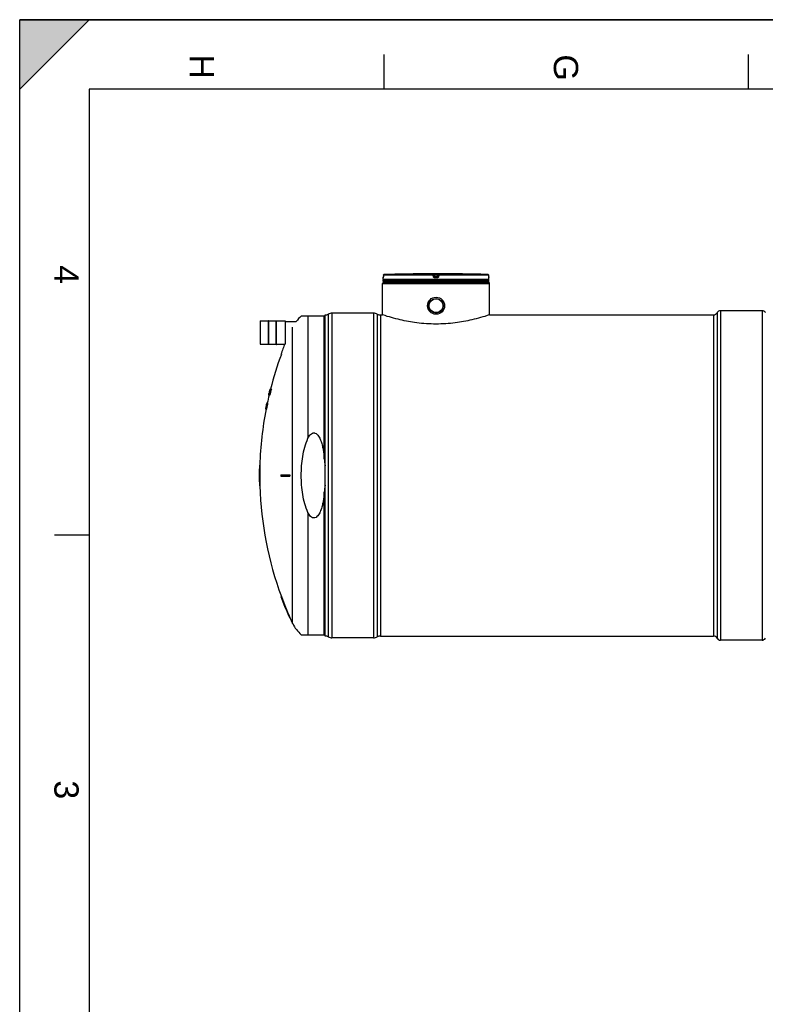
# Model space of a CAD drawing. Header units: millimetres. Extents: x 0 to 420, y 0 to 297.
# Tile 10 of 37: x 0 to 107, y 155 to 297. Entities that reach past the tile are written whole.
import ezdxf

# ---------------------------------------------------------------- set-up
doc = ezdxf.new("R2010")
doc.units = ezdxf.units.MM
doc.header["$LTSCALE"] = 23.1
doc.layers.get('0').update_dxf_attribs({"linetype": 'CONTINUOUS'})
for name, color, linetype in [('01_GLOBAL', 7, 'CONTINUOUS'), ('AXES_REF', 7, 'CONTINUOUS'), ('SURFACES', 7, 'CONTINUOUS')]:
    doc.layers.add(name, color=color, linetype=linetype)
doc.styles.add('TEXTSTYLE_2', font='arial.ttf')

# ---------------------------------------------------------------- blocks, each defined once
blk = doc.blocks.new('MARGEA3_BL0', base_point=(210.000078, 148.5))
at = {"color": 7, "linetype": 'Continuous'}
for p, q in [((10.000078, 297.000001), (0.000078, 287.000001)), ((0.000078, 287.000001), (0.000078, 297.000001)), ((0.000078, 297.000001), (10.000078, 297.000001)), ((10.000078, 297.000001), (0.000078, 287.000001)), ((420.000078, 297.000001), (0.000078, 297.000001)), ((0.000078, 0), (0.000078, 297)), ((0.000078, 296.999914), (420, 296.999914)), ((52.500078, 292.000001), (52.500078, 287.000001)), ((105.000078, 292.000001), (105.000078, 287.000001)), ((10.000078, 287.000001), (10.000078, 10.000001)), ((410.000078, 287.000001), (10.000078, 287.000001)), ((5.000078, 222.750001), (10.000078, 222.750001))]:
    blk.add_line(p, q, dxfattribs=at)
blk.add_solid([(10.000078, 297.000001), (0.000078, 287.000001), (0.000078, 297.000001)], dxfattribs=at)
at = {"color": 7, "linetype": 'Continuous', "style": 'TEXTSTYLE_2', "oblique": 0.00001872}
for s, p in [('H', (24.500078, 292.000001)), ('G', (77.000078, 292.000001)), ('4', (5.000078, 261.625001)), ('3', (5.000078, 187.375001))]:
    blk.add_text(s, height=3.5, rotation=270, dxfattribs=at).set_placement(p)

msp = doc.modelspace()

# ---------------------------------------------------------------- linework, layer by layer
at = {"color": 7, "linetype": 'Continuous'}
for p, q in [((0, 0), (0, 297)), ((0, 297), (420, 297)), ((52.43, 259.96), (52.42, 259.94)), ((52.42, 259.94), (52.42, 259.92)), ((52.42, 259.92), (52.42, 259.9)), ((52.42, 259.9), (52.42, 259.89)), ((52.42, 259.89), (52.42, 259.87)), ((52.42, 259.87), (52.42, 259.86)), ((52.42, 259.86), (52.42, 259.85)), ((52.42, 259.85), (52.42, 259.84)), ((52.42, 259.84), (52.42, 259.83)), ((52.42, 259.83), (52.42, 259.82)), ((52.42, 259.58), (52.42, 259.78)), ((52.43, 260.18), (52.43, 259.96)), ((56.91, 260.36), (56.71, 260.36)), ((56.91, 260.36), (56.91, 260.36)), ((56.91, 260.36), (56.91, 260.36)), ((56.91, 260.36), (56.91, 260.36)), ((63.32, 260.36), (63.12, 260.36)), ((63.12, 260.36), (63.12, 260.36)), ((63.17, 260.36), (63.13, 260.36)), ((63.32, 260.36), (63.17, 260.36)), ((67.61, 259.96), (67.61, 260.18)), ((67.61, 259.94), (67.61, 259.96)), ((67.61, 259.92), (67.61, 259.94)), ((67.61, 259.9), (67.61, 259.92)), ((67.61, 259.89), (67.61, 259.91)), ((67.61, 259.88), (67.61, 259.89)), ((67.61, 259.86), (67.61, 259.88)), ((67.61, 259.85), (67.61, 259.86)), ((67.61, 259.84), (67.61, 259.85)), ((67.61, 259.83), (67.61, 259.84)), ((67.61, 259.81), (67.61, 259.83)), ((67.61, 259.82), (67.61, 259.83)), ((67.61, 259.81), (67.61, 259.82)), ((67.61, 259.81), (67.61, 259.81)), ((67.62, 259.58), (67.62, 259.78)), ((52.42, 259.28), (52.42, 259.48)), ((67.62, 259.48), (52.42, 259.48)), ((67.62, 259.28), (52.42, 259.28)), ((52.46, 259.48), (52.46, 259.48)), ((52.52, 259.18), (52.52, 259.28)), ((52.52, 259.18), (67.52, 259.18)), ((67.52, 259.18), (67.52, 259.28)), ((67.58, 259.48), (67.58, 259.48)), ((67.62, 259.28), (67.62, 259.48)), ((44.02, 254.27), (40.59, 254.27)), ((44.02, 208.18), (44.02, 254.46)), ((51.02, 254.71), (45.02, 254.71)), ((52.02, 254.46), (52.32, 254.46)), ((52.36, 254.45), (52.32, 254.46)), ((67.72, 254.46), (67.68, 254.45)), ((67.68, 254.45), (67.68, 254.45)), ((67.72, 254.46), (100.02, 254.46)), ((34.66, 253.57), (34.66, 250.25)), ((34.67, 253.58), (35.89, 253.58)), ((35.89, 250.2), (35.89, 253.62)), ((35.93, 253.62), (35.89, 253.62)), ((35.93, 250.2), (35.93, 253.62)), ((35.93, 253.58), (36.99, 253.58)), ((36.99, 250.2), (36.99, 253.62)), ((36.99, 253.62), (37.03, 253.62)), ((37.03, 250.2), (37.03, 253.62)), ((37.03, 253.58), (38.25, 253.58)), ((38.26, 253.57), (38.26, 250.25)), ((38.26, 253.51), (39.86, 253.51)), ((34.67, 250.24), (35.89, 250.24)), ((35.93, 250.2), (35.89, 250.2)), ((35.93, 250.24), (36.99, 250.24)), ((36.99, 250.2), (37.03, 250.2)), ((37.03, 250.24), (38.23, 250.24)), ((37.66, 248.77), (37.72, 248.77)), ((35.89, 242.89), (35.88, 242.88)), ((35.88, 242.88), (35.88, 242.87)), ((36.05, 242.87), (35.88, 242.87)), ((35.9, 242.95), (35.89, 242.93)), ((35.9, 242.93), (35.89, 242.93)), ((35.89, 242.89), (35.89, 242.89)), ((35.89, 242.89), (35.89, 242.89)), ((35.89, 242.87), (35.89, 242.87)), ((35.9, 242.94), (35.92, 243.01)), ((35.91, 242.98), (35.9, 242.95)), ((35.9, 242.89), (35.9, 242.89)), ((35.94, 243.1), (35.91, 243)), ((35.92, 243.03), (35.91, 243)), ((35.91, 243), (35.92, 243.03)), ((35.92, 243), (35.91, 242.98)), ((35.91, 243), (35.91, 243)), ((35.91, 243), (35.91, 243)), ((35.91, 243), (35.91, 242.98)), ((35.91, 242.98), (35.91, 243)), ((35.92, 243), (35.91, 243)), ((35.91, 242.99), (35.91, 242.98)), ((35.91, 242.99), (35.91, 242.98)), ((35.91, 242.98), (35.91, 242.98)), ((35.91, 242.98), (35.92, 242.98)), ((35.92, 242.97), (35.91, 242.93)), ((35.91, 242.93), (35.91, 242.93)), ((35.94, 243.1), (35.92, 243.05)), ((35.92, 243.05), (35.94, 243.1)), ((35.92, 243.04), (35.94, 243.09)), ((35.93, 243.06), (35.92, 243)), ((35.92, 243.04), (35.92, 243.05)), ((35.92, 243.05), (35.92, 243.03)), ((35.92, 243.01), (35.92, 243.04)), ((35.92, 243.04), (35.92, 243.04)), ((35.92, 243.03), (35.92, 243.04)), ((35.93, 243), (35.92, 242.97)), ((35.93, 243), (35.92, 242.97)), ((35.92, 243), (35.92, 243)), ((35.92, 242.96), (35.92, 242.97)), ((35.94, 243.12), (35.93, 243.06)), ((35.93, 243.04), (35.95, 243.1)), ((35.95, 243.08), (35.93, 243)), ((35.94, 243.06), (35.93, 243.06)), ((35.93, 243), (35.93, 243)), ((35.93, 242.96), (35.97, 242.96)), ((35.95, 243.17), (35.94, 243.12)), ((35.94, 243.09), (35.94, 243.12)), ((35.94, 243.12), (35.94, 243.1)), ((35.94, 243.12), (35.94, 243.11)), ((35.94, 243.12), (35.95, 243.12)), ((35.94, 243.1), (35.94, 243.1)), ((35.97, 243.17), (35.95, 243.17)), ((35.95, 243.08), (35.95, 243.08)), ((35.96, 243.16), (35.97, 243.21)), ((35.99, 243.25), (35.97, 243.17)), ((35.98, 243.17), (35.97, 243.17)), ((35.98, 243.27), (35.98, 243.27)), ((35.99, 243.27), (35.98, 243.27)), ((36, 243.25), (35.99, 243.25)), ((36.02, 243.14), (35.99, 243.14)), ((36.02, 243.33), (36, 243.33)), ((36.01, 243.4), (36.03, 243.48)), ((36.01, 243.39), (36.01, 243.4)), ((36.01, 243.39), (36.01, 243.39)), ((36.01, 243.39), (36.04, 243.39)), ((36.03, 243.37), (36.01, 243.37)), ((36.04, 243.5), (36.02, 243.44)), ((36.03, 243.49), (36.02, 243.46)), ((36.03, 243.46), (36.02, 243.46)), ((36.06, 243.44), (36.02, 243.44)), ((36.04, 243.4), (36.02, 243.4)), ((36.02, 243.25), (36.02, 243.25)), ((36.05, 243.14), (36.02, 243.14)), ((36.04, 243.54), (36.03, 243.49)), ((36.03, 243.25), (36.04, 243.25)), ((36.06, 243.6), (36.04, 243.54)), ((36.04, 243.54), (36.06, 243.6)), ((36.05, 243.56), (36.04, 243.54)), ((36.05, 243.54), (36.04, 243.54)), ((36.07, 243.5), (36.04, 243.5)), ((36.05, 243.56), (36.07, 243.63)), ((36.06, 243.6), (36.05, 243.54)), ((36.06, 243.6), (36.05, 243.56)), ((36.08, 243.54), (36.05, 243.54)), ((36.06, 243.44), (36.05, 243.39)), ((36.06, 243.39), (36.05, 243.39)), ((36.05, 243.25), (36.08, 243.25)), ((36.07, 243.63), (36.06, 243.6)), ((36.06, 243.6), (36.07, 243.63)), ((36.06, 243.6), (36.07, 243.63)), ((36.07, 243.63), (36.06, 243.6)), ((36.07, 243.63), (36.06, 243.6)), ((36.08, 243.62), (36.06, 243.57)), ((36.06, 243.6), (36.06, 243.6)), ((36.06, 243.6), (36.06, 243.6)), ((36.06, 243.6), (36.06, 243.6)), ((36.07, 243.6), (36.06, 243.6)), ((36.06, 243.56), (36.07, 243.6)), ((36.06, 243.57), (36.06, 243.56)), ((36.06, 243.57), (36.06, 243.56)), ((36.06, 243.56), (36.06, 243.56)), ((36.06, 243.56), (36.06, 243.56)), ((36.06, 243.56), (36.06, 243.56)), ((36.09, 243.56), (36.06, 243.56)), ((36.06, 243.44), (36.08, 243.52)), ((36.08, 243.52), (36.06, 243.44)), ((36.08, 243.44), (36.06, 243.44)), ((36.07, 243.66), (36.07, 243.63)), ((36.07, 243.63), (36.07, 243.65)), ((36.07, 243.65), (36.07, 243.64)), ((36.07, 243.63), (36.08, 243.65)), ((36.08, 243.65), (36.07, 243.63)), ((36.07, 243.65), (36.07, 243.65)), ((36.07, 243.64), (36.07, 243.63)), ((36.07, 243.63), (36.07, 243.63)), ((36.07, 243.63), (36.07, 243.63)), ((36.07, 243.63), (36.07, 243.63)), ((36.08, 243.63), (36.07, 243.63)), ((36.07, 243.63), (36.07, 243.63)), ((36.07, 243.56), (36.09, 243.63)), ((36.07, 243.6), (36.08, 243.63)), ((36.09, 243.62), (36.07, 243.56)), ((36.07, 243.56), (36.07, 243.56)), ((36.09, 243.69), (36.08, 243.64)), ((36.08, 243.65), (36.08, 243.65)), ((36.08, 243.64), (36.08, 243.62)), ((36.08, 243.62), (36.08, 243.62)), ((36.1, 243.52), (36.08, 243.52)), ((36.1, 243.75), (36.09, 243.74)), ((36.09, 243.72), (36.09, 243.71)), ((36.1, 243.71), (36.09, 243.69)), ((36.09, 243.71), (36.09, 243.71)), ((36.1, 243.69), (36.09, 243.69)), ((36.09, 243.63), (36.1, 243.67)), ((36.11, 243.63), (36.09, 243.56)), ((36.09, 243.62), (36.09, 243.62)), ((36.09, 243.62), (36.09, 243.62)), ((36.1, 243.62), (36.09, 243.62)), ((36.09, 243.56), (36.1, 243.62)), ((36.11, 243.56), (36.09, 243.56)), ((36.1, 243.77), (36.1, 243.75)), ((36.1, 243.77), (36.28, 243.77)), ((36.1, 243.76), (36.1, 243.75)), ((36.1, 243.75), (36.1, 243.75)), ((36.1, 243.67), (36.11, 243.71)), ((36.1, 243.68), (36.11, 243.71)), ((36.11, 243.67), (36.1, 243.66)), ((36.1, 243.66), (36.1, 243.65)), ((36.11, 243.65), (36.1, 243.65)), ((36.12, 243.75), (36.11, 243.75)), ((36.11, 243.67), (36.11, 243.67)), ((36.13, 243.63), (36.11, 243.63)), ((36.17, 243.75), (36.13, 243.75)), ((36.16, 243.71), (36.13, 243.71)), ((36.13, 243.48), (36.13, 243.48)), ((35.51, 241.14), (35.53, 241.23)), ((35.51, 241.16), (35.53, 241.23)), ((35.53, 241.23), (35.51, 241.16)), ((35.54, 241.32), (35.52, 241.23)), ((35.54, 241.29), (35.53, 241.24)), ((35.53, 241.23), (35.53, 241.24)), ((35.53, 241.23), (35.53, 241.24)), ((35.53, 241.24), (35.53, 241.23)), ((35.53, 241.24), (35.53, 241.23)), ((35.53, 241.23), (35.53, 241.23)), ((35.53, 241.23), (35.53, 241.23)), ((35.53, 241.14), (35.55, 241.23)), ((35.56, 241.39), (35.54, 241.29)), ((35.55, 241.37), (35.54, 241.32)), ((35.54, 241.29), (35.54, 241.29)), ((35.54, 241.29), (35.54, 241.29)), ((35.55, 241.25), (35.54, 241.25)), ((35.56, 241.39), (35.55, 241.39)), ((35.55, 241.37), (35.55, 241.37)), ((35.55, 241.33), (35.55, 241.33)), ((35.55, 241.23), (35.55, 241.25)), ((35.55, 241.23), (35.55, 241.25)), ((35.55, 241.23), (35.55, 241.23)), ((35.57, 241.44), (35.56, 241.39)), ((35.57, 241.44), (35.56, 241.39)), ((35.56, 241.41), (35.57, 241.44)), ((35.56, 241.4), (35.56, 241.41)), ((35.56, 241.4), (35.56, 241.4)), ((35.57, 241.39), (35.56, 241.39)), ((35.58, 241.39), (35.56, 241.39)), ((35.56, 241.39), (35.56, 241.39)), ((35.58, 241.25), (35.56, 241.25)), ((35.57, 241.44), (35.58, 241.49)), ((35.58, 241.49), (35.57, 241.44)), ((35.58, 241.49), (35.57, 241.44)), ((35.57, 241.44), (35.57, 241.44)), ((35.57, 241.44), (35.57, 241.44)), ((35.57, 241.44), (35.57, 241.44)), ((35.58, 241.52), (35.58, 241.49)), ((35.59, 241.52), (35.58, 241.49)), ((35.58, 241.49), (35.59, 241.52)), ((35.59, 241.52), (35.58, 241.52)), ((35.58, 241.41), (35.6, 241.5)), ((35.58, 241.41), (35.58, 241.4)), ((35.58, 241.41), (35.58, 241.4)), ((35.58, 241.39), (35.58, 241.41)), ((35.59, 241.4), (35.58, 241.4)), ((35.64, 241.23), (35.58, 241.23)), ((35.6, 241.61), (35.59, 241.57)), ((35.59, 241.56), (35.6, 241.57)), ((35.59, 241.56), (35.6, 241.57)), ((35.59, 241.57), (35.59, 241.56)), ((35.59, 241.57), (35.59, 241.56)), ((35.59, 241.56), (35.59, 241.56)), ((35.59, 241.56), (35.59, 241.56)), ((35.59, 241.56), (35.59, 241.56)), ((35.59, 241.5), (35.6, 241.56)), ((35.59, 241.52), (35.59, 241.52)), ((35.59, 241.5), (35.59, 241.5)), ((35.59, 241.5), (35.59, 241.5)), ((35.59, 241.5), (35.59, 241.5)), ((35.6, 241.5), (35.59, 241.5)), ((35.61, 241.39), (35.59, 241.39)), ((35.61, 241.67), (35.6, 241.62)), ((35.61, 241.63), (35.6, 241.62)), ((35.6, 241.56), (35.62, 241.63)), ((35.61, 241.63), (35.6, 241.56)), ((35.6, 241.62), (35.6, 241.61)), ((35.61, 241.62), (35.6, 241.62)), ((35.6, 241.57), (35.61, 241.62)), ((35.6, 241.5), (35.61, 241.56)), ((35.6, 241.56), (35.6, 241.56)), ((35.6, 241.56), (35.6, 241.56)), ((35.61, 241.56), (35.6, 241.51)), ((35.6, 241.51), (35.6, 241.5)), ((35.6, 241.51), (35.6, 241.5)), ((35.61, 241.5), (35.6, 241.5)), ((35.62, 241.71), (35.61, 241.67)), ((35.61, 241.65), (35.62, 241.71)), ((35.62, 241.69), (35.61, 241.64)), ((35.62, 241.67), (35.61, 241.66)), ((35.61, 241.66), (35.61, 241.65)), ((35.61, 241.62), (35.61, 241.65)), ((35.61, 241.65), (35.61, 241.65)), ((35.61, 241.65), (35.61, 241.65)), ((35.61, 241.65), (35.61, 241.63)), ((35.61, 241.64), (35.61, 241.63)), ((35.62, 241.63), (35.61, 241.63)), ((35.63, 241.63), (35.61, 241.56)), ((35.61, 241.56), (35.62, 241.62)), ((35.61, 241.56), (35.62, 241.62)), ((35.62, 241.62), (35.61, 241.62)), ((35.62, 241.62), (35.61, 241.62)), ((35.61, 241.56), (35.61, 241.56)), ((35.62, 241.56), (35.61, 241.56)), ((35.61, 241.5), (35.62, 241.56)), ((35.63, 241.5), (35.61, 241.5)), ((35.63, 241.71), (35.62, 241.69)), ((35.62, 241.66), (35.63, 241.69)), ((35.62, 241.67), (35.63, 241.69)), ((35.62, 241.63), (35.62, 241.67)), ((35.62, 241.67), (35.62, 241.67)), ((35.62, 241.65), (35.62, 241.65)), ((35.62, 241.65), (35.62, 241.65)), ((35.63, 241.65), (35.62, 241.65)), ((35.62, 241.65), (35.62, 241.62)), ((35.62, 241.56), (35.64, 241.63)), ((35.68, 241.4), (35.62, 241.4)), ((35.64, 241.77), (35.63, 241.77)), ((35.64, 241.75), (35.63, 241.75)), ((35.63, 241.71), (35.63, 241.71)), ((35.63, 241.64), (35.63, 241.63)), ((35.64, 241.63), (35.63, 241.63)), ((35.74, 241.77), (35.64, 241.77)), ((35.65, 241.69), (35.64, 241.69)), ((35.64, 241.62), (35.64, 241.62)), ((35.64, 241.62), (35.64, 241.62)), ((35.65, 241.62), (35.64, 241.62)), ((35.65, 241.56), (35.64, 241.5)), ((35.7, 241.5), (35.64, 241.5)), ((35.67, 241.75), (35.65, 241.75)), ((35.65, 241.66), (35.65, 241.65)), ((35.65, 241.66), (35.65, 241.65)), ((35.66, 241.65), (35.65, 241.65)), ((35.66, 241.63), (35.65, 241.56)), ((35.71, 241.56), (35.65, 241.56)), ((35.72, 241.63), (35.66, 241.63)), ((35.73, 241.69), (35.67, 241.69)), ((35.74, 241.75), (35.68, 241.75)), ((35.71, 241.56), (35.7, 241.5)), ((35.72, 241.63), (35.71, 241.56)), ((35.45, 240.87), (35.45, 240.87)), ((35.56, 240.87), (35.45, 240.87)), ((35.45, 240.87), (35.45, 240.87)), ((35.47, 240.89), (35.46, 240.89)), ((35.47, 240.98), (35.47, 240.96)), ((35.48, 240.98), (35.47, 240.98)), ((35.47, 240.96), (35.47, 240.97)), ((35.48, 240.96), (35.47, 240.93)), ((35.47, 240.96), (35.47, 240.96)), ((35.47, 240.93), (35.47, 240.93)), ((35.49, 240.89), (35.47, 240.89)), ((35.49, 241.04), (35.48, 241.03)), ((35.48, 241.01), (35.49, 241.04)), ((35.48, 241.03), (35.48, 241.01)), ((35.49, 241.02), (35.48, 240.96)), ((35.48, 241.01), (35.48, 241)), ((35.48, 241.01), (35.48, 241)), ((35.48, 241), (35.48, 241.01)), ((35.48, 241), (35.48, 241.01)), ((35.48, 240.94), (35.49, 241)), ((35.48, 241), (35.48, 240.98)), ((35.48, 241), (35.48, 241)), ((35.48, 241), (35.48, 241)), ((35.48, 240.98), (35.48, 241)), ((35.48, 240.98), (35.48, 240.98)), ((35.48, 240.96), (35.48, 240.96)), ((35.49, 241.08), (35.49, 241.07)), ((35.5, 241.08), (35.49, 241.08)), ((35.49, 241.02), (35.5, 241.08)), ((35.49, 241.04), (35.5, 241.07)), ((35.5, 241.07), (35.49, 241.02)), ((35.49, 241.07), (35.49, 241.05)), ((35.49, 241.05), (35.49, 241.04)), ((35.49, 241.05), (35.49, 241.04)), ((35.49, 241.04), (35.49, 241.04)), ((35.49, 241.02), (35.49, 241.02)), ((35.49, 241), (35.49, 241.02)), ((35.5, 241.02), (35.49, 241.02)), ((35.49, 241.02), (35.49, 241.02)), ((35.49, 240.99), (35.49, 240.98)), ((35.49, 240.99), (35.49, 240.98)), ((35.49, 240.98), (35.49, 240.98)), ((35.49, 240.98), (35.49, 240.98)), ((35.5, 240.94), (35.49, 240.94)), ((35.51, 241.16), (35.5, 241.11)), ((35.51, 241.14), (35.5, 241.08)), ((35.5, 241.08), (35.51, 241.14)), ((35.5, 241.08), (35.5, 241.07)), ((35.5, 241.07), (35.5, 241.08)), ((35.5, 241.02), (35.51, 241.08)), ((35.5, 241.08), (35.5, 241.08)), ((35.52, 241.08), (35.5, 241)), ((35.5, 241), (35.5, 241)), ((35.5, 241), (35.5, 241)), ((35.51, 241), (35.5, 241)), ((35.57, 240.89), (35.5, 240.89)), ((35.52, 241.16), (35.51, 241.16)), ((35.51, 241.14), (35.51, 241.14)), ((35.51, 241.08), (35.53, 241.14)), ((35.51, 241.08), (35.53, 241.14)), ((35.51, 241), (35.52, 241.08)), ((35.51, 240.98), (35.51, 240.98)), ((35.52, 240.98), (35.51, 240.98)), ((35.52, 241.14), (35.52, 241.14)), ((35.53, 241.14), (35.52, 241.14)), ((35.52, 241.08), (35.54, 241.14)), ((35.53, 241.14), (35.52, 241.09)), ((35.52, 241.09), (35.52, 241.08)), ((35.52, 241.09), (35.52, 241.08)), ((35.52, 241.08), (35.52, 241.08)), ((35.52, 241.08), (35.52, 241.08)), ((35.52, 241.02), (35.52, 241.02)), ((35.53, 241.02), (35.52, 241.02)), ((35.58, 240.94), (35.52, 240.94)), ((35.53, 241.14), (35.53, 241.14)), ((35.53, 241.14), (35.53, 241.14)), ((35.54, 241.14), (35.53, 241.14)), ((35.55, 241.08), (35.53, 241)), ((35.59, 241), (35.53, 241)), ((35.56, 241.14), (35.54, 241.14)), ((35.56, 241.14), (35.55, 241.08)), ((35.61, 241.08), (35.55, 241.08)), ((35.62, 241.14), (35.56, 241.14)), ((35.61, 241.08), (35.59, 241)), ((35.62, 241.14), (35.61, 241.08)), ((34.56, 232.82), (34.62, 232.82)), ((34.54, 231.42), (34.62, 231.42)), ((37.66, 231.42), (38.94, 231.42)), ((34.54, 231.22), (34.62, 231.22)), ((37.66, 231.22), (38.94, 231.22)), ((34.56, 229.82), (34.62, 229.82)), ((37.66, 213.87), (37.72, 213.87)), ((38.87, 210.87), (38.94, 210.87)), ((40.59, 208.37), (44.02, 208.37)), ((51.02, 207.93), (45.02, 207.93))]:
    msp.add_line(p, q, dxfattribs=at)
at = {"color": 9, "linetype": 'Continuous'}
for p, q in [((52.42, 259.78), (52.42, 259.78)), ((52.43, 260.18), (52.43, 260.18)), ((59.62, 260.18), (52.43, 260.18)), ((52.43, 260.18), (52.43, 259.96)), ((52.43, 259.96), (52.43, 259.96)), ((59.63, 260.28), (52.52, 260.28)), ((59.65, 259.96), (59.62, 260.18)), ((59.63, 260.28), (59.63, 260.36)), ((59.73, 260.19), (59.73, 260.27)), ((59.76, 260.05), (59.73, 260.27)), ((59.76, 259.97), (59.73, 260.19)), ((59.76, 260.05), (59.76, 259.97)), ((59.76, 260.05), (59.76, 260.04)), ((59.83, 260.36), (59.83, 260.26)), ((59.83, 260.36), (60.02, 260.36)), ((59.85, 260.06), (59.83, 260.26)), ((60.2, 260.26), (59.83, 260.26)), ((59.85, 260.06), (59.85, 259.88)), ((60.18, 260.06), (59.85, 260.06)), ((60.18, 259.96), (59.85, 259.96)), ((59.85, 259.96), (59.85, 259.96)), ((60.02, 259.88), (59.85, 259.88)), ((60.02, 259.78), (59.85, 259.78)), ((60.02, 260.36), (60.2, 260.36)), ((60.18, 259.88), (60.02, 259.88)), ((60.18, 259.78), (60.02, 259.78)), ((60.2, 260.26), (60.18, 260.06)), ((60.18, 259.88), (60.18, 260.06)), ((60.18, 259.96), (60.18, 259.96)), ((60.2, 260.36), (60.2, 260.26)), ((60.31, 260.27), (60.28, 260.05)), ((60.31, 260.19), (60.28, 259.97)), ((60.28, 260.05), (60.28, 260.04)), ((60.28, 259.97), (60.28, 260.05)), ((60.31, 260.27), (60.31, 260.19)), ((60.41, 260.18), (60.38, 259.96)), ((60.4, 260.36), (60.4, 260.28)), ((67.51, 260.28), (60.4, 260.28)), ((67.61, 260.18), (60.41, 260.18)), ((63.12, 260.36), (63.12, 260.36)), ((67.61, 260.18), (67.61, 260.18)), ((67.61, 259.96), (67.61, 260.18)), ((67.61, 259.96), (67.61, 259.96)), ((67.62, 259.78), (67.61, 259.78)), ((67.62, 259.58), (52.42, 259.58)), ((52.46, 259.48), (52.49, 259.48)), ((54.62, 259.48), (54.9, 259.48)), ((59.86, 259.48), (60.18, 259.48)), ((67.54, 259.48), (67.58, 259.48)), ((41.56, 254.27), (41.56, 236.67)), ((43.91, 233.73), (43.91, 254.27)), ((44.49, 254.58), (44.49, 208.06)), ((45.02, 254.71), (45.02, 207.93)), ((51.02, 254.71), (51.02, 207.93)), ((51.55, 254.58), (51.55, 208.06)), ((52.02, 254.46), (52.02, 208.18)), ((34.67, 253.58), (34.67, 250.24)), ((38.25, 253.58), (38.25, 250.24)), ((43.91, 208.37), (43.91, 228.91)), ((41.56, 225.97), (41.56, 208.37))]:
    msp.add_line(p, q, dxfattribs=at)
at = {"color": 7, "linetype": 'Continuous'}
for points in [[(52.42, 259.82), (52.42, 259.81), (52.42, 259.81), (52.42, 259.81), (52.42, 259.8), (52.42, 259.8), (52.42, 259.8), (52.42, 259.8), (52.42, 259.8)], [(56.91, 260.36), (56.8, 260.36), (56.78, 260.36)], [(67.61, 259.8), (67.61, 259.8), (67.61, 259.8), (67.61, 259.8), (67.61, 259.8), (67.61, 259.8), (67.61, 259.8), (67.61, 259.8), (67.61, 259.8), (67.61, 259.8), (67.61, 259.81)]]:
    msp.add_lwpolyline(points, dxfattribs=at)
for radius in [1.23, 1.05]:
    msp.add_circle((60.02, 255.78), radius, dxfattribs=at)
at = {"color": 9, "linetype": 'Continuous'}
for centre, radius, start, end in [((49, 259.97), 3.42, 357.8524, 359.726), ((52.53, 260.18), 0.104, 106.6749, 112.0212), ((52.53, 260.18), 0.104, 112.0165, 113.769), ((52.53, 260.18), 0.102, 102.7775, 106.6743), ((52.53, 260.18), 0.0996, 99.3134, 102.7775), ((52.53, 260.19), 0.0951, 91.5404, 99.3514), ((60.84, 252.16), 7.96, 97.1155, 97.4749), ((59.19, 252.16), 7.96, 82.5251, 82.8845), ((67.51, 260.19), 0.0951, 80.773, 88.4616), ((67.51, 260.18), 0.101, 73.5209, 79.0707), ((67.51, 260.18), 0.099, 79.0843, 80.8147), ((67.5, 260.18), 0.103, 71.9797, 73.5335), ((67.5, 260.18), 0.104, 65.3471, 71.9745), ((67.5, 260.18), 0.103, 58.802, 65.3574), ((71.08, 259.97), 3.47, 180.2832, 182.0532)]:
    msp.add_arc(centre, radius, start, end, dxfattribs=at)
at = {"color": 7, "linetype": 'Continuous'}
for centre, radius, start, end in [((52.52, 259.78), 0.1, 162.8745, 180), ((52.53, 260.18), 0.1, 91.4864, 179.6289), ((60.02, -28.48), 288.85, 90.6555, 91.4864), ((60.02, -28.47), 288.85, 89.3842, 90.6158), ((60.02, -28.47), 288.85, 88.5136, 89.3445), ((67.51, 260.18), 0.1, 0.4714, 88.5097), ((67.52, 259.78), 0.1, 0, 17.1257), ((52.52, 259.58), 0.1, 180, 235.7356), ((52.48, 259.48), 0.026, 148.6217, 180), ((67.52, 259.58), 0.1, 304.2644, 360), ((67.55, 259.48), 0.026, 0, 31.3783), ((43.52, 250.72), 4.6, 129.4897, 142.565), ((44.02, 255.46), 1, 270, 298.0725), ((45.02, 253.58), 1.12, 90, 118.0725), ((51.02, 253.58), 1.12, 61.9275, 90), ((52.02, 255.46), 1, 241.9275, 270), ((34.67, 253.57), 0.01, 90, 180), ((38.25, 253.57), 0.01, 0, 90), ((34.67, 250.25), 0.01, 180, 270), ((84.95, 231.32), 50.41, 157.8597, 159.746), ((84.95, 231.32), 50.35, 159.7208, 165.6832), ((84.95, 231.32), 50.35, 166.7378, 168.0205), ((49.73, 239.94), 14.15, 167.7512, 167.9891), ((46.52, 240.29), 10.95, 166.0789, 166.2509), ((38.07, 242.15), 2.29, 161.2836, 161.7883), ((37.9, 242.55), 2.04, 170.5414, 170.9952), ((84.95, 231.32), 50.39, 166.637, 166.7489), ((46.66, 239.91), 11.17, 164.3115, 164.5154), ((39.08, 242.21), 3.27, 166.0301, 166.3391), ((59.13, 236.74), 24.03, 163.8021, 164.9845), ((52.21, 238.63), 16.86, 164.8267, 164.9615), ((39.2, 241.96), 3.44, 162.2954, 162.6299), ((84.95, 231.32), 50.37, 166.6308, 166.7428), ((58.76, 236.75), 23.67, 164.0491, 164.7809), ((84.95, 231.32), 50.41, 166.0595, 166.3957), ((84.95, 231.32), 50.39, 166.3918, 166.5038), ((84.95, 231.32), 50.39, 166.4149, 166.4821), ((84.95, 231.32), 50.34, 166.4216, 166.7353), ((84.95, 231.32), 50.33, 166.4199, 166.7337), ((51.96, 239.84), 16.34, 167.9571, 168.0944), ((39.07, 242.72), 3.14, 169.5455, 169.8414), ((39.06, 242.75), 3.12, 170.4008, 170.7578), ((84.95, 231.32), 50.3, 165.6688, 166.7245), ((84.95, 231.32), 50.3, 165.8509, 166.7265), ((46.49, 241.04), 10.74, 167.6836, 167.8926), ((61.57, 237.62), 26.2, 167.4152, 167.5868), ((84.95, 231.32), 50.36, 166.293, 166.4275), ((61.64, 237.38), 26.32, 166.8174, 166.9473), ((46.46, 241.23), 10.66, 168.4186, 168.6286), ((41.28, 242.35), 5.36, 168.6429, 168.8473), ((38.01, 243.08), 2.02, 171.3119, 171.8602), ((58.86, 236.72), 23.76, 163.7228, 164.0494), ((64.84, 235.1), 29.95, 163.4735, 164.1988), ((52.04, 239.82), 16.43, 167.241, 167.3779), ((64.71, 235.06), 29.83, 163.3336, 164.0618), ((84.95, 231.32), 50.4, 165.9466, 166.0363), ((84.95, 231.32), 50.32, 166.2824, 166.417), ((84.95, 231.32), 50.34, 165.8603, 166.287), ((84.95, 231.32), 50.4, 165.9686, 166.0135), ((84.95, 231.32), 50.33, 165.6787, 166.2853), ((84.95, 231.32), 50.24, 165.6513, 166.7084), ((61.75, 237.35), 26.44, 166.0715, 166.1957), ((61.86, 236.82), 26.68, 165.0407, 165.1656), ((41.32, 242.63), 5.34, 168.9065, 169.1157), ((84.95, 231.32), 50.37, 165.937, 165.9819), ((84.95, 231.32), 50.37, 165.9357, 165.9806), ((46.83, 240.7), 11.15, 164.1153, 164.3197), ((46.67, 241.15), 10.89, 166.2033, 166.3416), ((52.48, 238.74), 17.11, 163.3076, 163.4289), ((39.38, 242.72), 3.43, 162.1988, 162.5343), ((54.74, 239.51), 19.1, 167.1856, 167.3035), ((51.97, 240.52), 16.17, 168.8387, 168.977), ((38.11, 243.44), 2.03, 170.7516, 171.2995), ((46.99, 240.3), 11.41, 162.4104, 162.6122), ((61.59, 238.24), 26.04, 167.8811, 168.0534), ((38.07, 243.52), 1.97, 175.5308, 176.0889), ((37.37, 243.16), 1.39, 153.8023, 154.6812), ((37.51, 243.71), 1.38, 177.542, 178.3392), ((64.94, 235.07), 30.05, 163.1726, 163.4737), ((46.48, 241.89), 10.51, 169.8273, 170.0394), ((84.95, 231.32), 50.31, 165.8305, 166.0103), ((65.82, 234.5), 31.02, 162.9199, 163.1787), ((65.86, 234.56), 31.05, 162.7427, 163.0015), ((58.05, 236.86), 22.94, 169.0187, 169.2135), ((83.71, 231.73), 49.11, 168.8155, 168.9496), ((84.95, 231.32), 50.4, 168.4556, 168.6555), ((36.95, 241.08), 1.43, 171.6264, 172.4003), ((51.54, 238.32), 16.27, 169.5512, 169.6655), ((83.19, 231.37), 48.65, 168.3062, 168.4198), ((84.95, 231.32), 50.4, 168.4774, 168.6329), ((84.95, 231.32), 50.41, 168.5016, 168.5904), ((42.78, 240.08), 7.34, 170.2167, 170.5198), ((83.71, 231.86), 49.06, 168.9607, 169.0973), ((83.18, 232), 48.52, 169.0298, 169.145), ((40.94, 240.12), 5.52, 166.6667, 167.0066), ((84.95, 231.32), 50.38, 168.4517, 168.6517), ((84.95, 231.32), 50.38, 168.4506, 168.6506), ((54.37, 237.21), 19.26, 167.487, 167.662), ((84.95, 231.32), 50.38, 168.4746, 168.6301), ((84.95, 231.32), 50.37, 168.472, 168.6276), ((83.72, 231.2), 49.17, 168.2021, 168.3388), ((83.2, 231.21), 48.66, 168.1188, 168.234), ((83.72, 231.41), 49.18, 168.1584, 168.2923), ((83.2, 231.5), 48.65, 168.1422, 168.2574), ((84.95, 231.32), 50.41, 168.2797, 168.3242), ((83.19, 231.98), 48.53, 168.6826, 168.7967), ((84.95, 231.32), 50.35, 168.4441, 168.6442), ((84.95, 231.32), 50.35, 168.4674, 168.623), ((70.69, 233.78), 35.94, 167.4157, 167.5994), ((84.95, 231.32), 50.4, 168.2788, 168.3232), ((84.95, 231.32), 50.4, 168.2785, 168.3229), ((83.72, 231.28), 49.18, 168.0031, 168.14), ((83.2, 231.35), 48.66, 167.9574, 168.0726), ((37.64, 241.34), 2.05, 170.6691, 171.2112), ((70.75, 233.39), 36.06, 166.8148, 167.0022), ((83.71, 231.94), 49.02, 168.7525, 168.8893), ((46.22, 239.4), 10.84, 167.4664, 167.6736), ((46.21, 239.41), 10.84, 167.5477, 167.7551), ((37.81, 240.95), 2.29, 161.5439, 162.0106), ((51.55, 238.95), 16.15, 170.3723, 170.5101), ((83.19, 232.13), 48.47, 168.8558, 168.9711), ((83.2, 231.21), 48.6, 168.1045, 168.2198), ((37.1, 241.4), 1.51, 165.9122, 166.5345), ((36.73, 241.48), 1.13, 164.9984, 166.0004), ((36.68, 241.61), 1.06, 171.4306, 172.4776), ((46.11, 239.77), 10.66, 169.3076, 169.517), ((49.68, 238.25), 14.47, 166.0115, 166.2458), ((61.2, 237.05), 25.98, 169.7112, 169.836), ((37.62, 241.5), 1.99, 175.0747, 175.6267), ((70.53, 235.36), 35.44, 169.8259, 170.0145), ((37.2, 241.21), 1.65, 160.1708, 160.8758), ((49.37, 239.46), 13.91, 170.5419, 170.7818), ((61.54, 235.28), 26.67, 166.0984, 166.2255), ((52.01, 237.26), 16.94, 164.9658, 165.0889), ((84.95, 231.32), 50.29, 168.4301, 168.6305), ((37.04, 241.68), 1.39, 176.373, 177.161), ((49.84, 237.83), 14.7, 164.5402, 164.7724), ((37.95, 240.72), 2.48, 157.4186, 157.8283), ((51.49, 239.36), 15.99, 171.7411, 171.8797), ((61.15, 237.48), 25.83, 170.6167, 170.7458), ((37.63, 241.66), 1.97, 179.7551, 180.3109), ((37.33, 241.01), 1.82, 155.3363, 155.9966), ((49.31, 239.85), 13.76, 172.0662, 172.3076), ((37.07, 241.82), 1.39, 182.0022, 182.7917), ((83.19, 232.13), 48.41, 168.8423, 168.9578), ((61.18, 237.48), 25.8, 170.6052, 170.7345), ((49.35, 239.85), 13.74, 172.0564, 172.2981), ((37.13, 241.82), 1.39, 182.0047, 182.7952), ((84.95, 231.32), 50.35, 169.0656, 178.2927), ((84.95, 231.32), 50.41, 168.968, 169.0789), ((38.64, 240.13), 3.27, 166.5785, 166.9229), ((38.57, 240.35), 3.15, 170.2495, 170.5434), ((51.52, 237.9), 16.34, 169.1986, 169.3353), ((46.08, 238.59), 10.86, 167.6048, 167.8115), ((45.97, 238.97), 10.69, 169.4431, 169.6519), ((37.57, 240.46), 2.16, 165.8572, 166.3803), ((49.54, 237.54), 14.46, 166.364, 166.5981), ((49.22, 238.74), 13.92, 170.8945, 171.1339), ((37.03, 240.34), 1.65, 160.4616, 161.1665), ((36.87, 240.81), 1.4, 176.64, 177.4255), ((70.51, 234.66), 35.59, 169.5117, 169.6976), ((51.75, 237.16), 16.7, 166.6269, 166.7619), ((51.44, 238.41), 16.15, 170.7067, 170.8214), ((61.35, 235.17), 26.5, 167.279, 167.4063), ((37.67, 240.27), 2.29, 161.8323, 162.3358), ((37.48, 240.82), 2, 175.4455, 175.9046), ((49.16, 239.13), 13.78, 172.4173, 172.6582), ((36.89, 240.94), 1.4, 182.2492, 183.0355), ((84.95, 231.32), 50.4, 168.7452, 168.8339), ((84.95, 231.32), 50.4, 168.7449, 168.8336), ((61.05, 236.91), 25.87, 170.9066, 171.0354), ((49.7, 237.12), 14.68, 164.8913, 165.1233), ((37.16, 240.14), 1.82, 155.6238, 156.2847), ((51.38, 238.81), 16.01, 172.0751, 172.2097), ((37.81, 240.05), 2.47, 157.7025, 158.1817), ((37.49, 240.98), 1.98, 180.0228, 180.577), ((70.48, 235.05), 35.47, 170.1117, 170.2966), ((51.89, 236.73), 16.92, 165.2968, 165.4309), ((61.45, 234.72), 26.67, 166.383, 166.5099), ((70.7, 233.08), 36.05, 167.0934, 167.2806), ((37.22, 240.14), 1.82, 155.5971, 156.2586), ((49.74, 237.12), 14.67, 164.8734, 165.1057), ((61.48, 234.72), 26.64, 166.3667, 166.4938), ((84.95, 231.32), 50.41, 178.2948, 179.8863), ((84.95, 231.32), 50.35, 178.2927, 179.8862), ((84.95, 231.32), 50.41, 179.8863, 180.1137), ((84.95, 231.32), 50.38, 179.8863, 180.1137), ((84.95, 231.32), 50.32, 179.8861, 180.1139), ((84.95, 231.32), 47.29, 179.8788, 180.1212), ((84.95, 231.32), 46.07, 179.8756, 180.1244), ((84.95, 231.32), 46.01, 179.8755, 180.1245), ((84.95, 231.32), 50.41, 180.1137, 181.7052), ((84.95, 231.32), 50.35, 180.1138, 181.7073), ((84.95, 231.32), 50.35, 181.7073, 200.2792), ((84.95, 231.32), 50.41, 200.254, 203.9349), ((84.95, 231.32), 50.35, 200.2792, 203.9652), ((84.95, 231.32), 50.35, 203.9651, 205.0919), ((43.52, 211.92), 4.6, 205.0919, 230.5103), ((44.02, 207.18), 1, 61.9275, 90), ((45.02, 209.05), 1.12, 241.9275, 270), ((51.02, 209.05), 1.12, 270, 298.0725), ((52.02, 207.18), 1, 90, 118.0725)]:
    msp.add_arc(centre, radius, start, end, dxfattribs=at)
at = {"color": 9, "linetype": 'Continuous'}
for points, knots in [([(52.42, 259.84), (52.42, 259.83), (52.42, 259.81), (52.42, 259.78), (52.42, 259.78)], [0, 0, 0, 0, 0.737028, 1, 1, 1, 1]), ([(52.42, 259.78), (52.42, 259.78), (52.42, 259.79), (52.42, 259.8), (52.42, 259.8)], [0, 0, 0, 0, 0.497733, 1, 1, 1, 1]), ([(59.62, 260.18), (59.62, 260.2), (59.63, 260.23), (59.62, 260.28), (59.63, 260.28)], [0, 0, 0, 0, 0.696676, 1, 1, 1, 1]), ([(59.62, 260.18), (59.65, 260.18), (59.68, 260.19), (59.71, 260.19), (59.73, 260.19), (59.73, 260.19)], [0, 0, 0, 0, 0.702528, 0.921269, 1, 1, 1, 1]), ([(59.63, 260.36), (59.63, 260.36), (59.66, 260.35), (59.69, 260.36), (59.76, 260.36), (59.8, 260.36), (59.83, 260.36)], [0, 0, 0, 0, 0.076793, 0.294399, 0.618544, 1, 1, 1, 1]), ([(59.65, 259.96), (59.68, 259.96), (59.71, 259.97), (59.74, 259.96), (59.75, 259.97), (59.76, 259.97)], [0, 0, 0, 0, 0.703014, 0.921451, 1, 1, 1, 1]), ([(59.85, 259.78), (59.8, 259.78), (59.71, 259.82), (59.66, 259.91), (59.65, 259.96)], [0, 0, 0, 0, 0.499748, 1, 1, 1, 1]), ([(59.73, 260.27), (59.73, 260.27), (59.74, 260.27), (59.77, 260.27), (59.81, 260.26), (59.83, 260.26)], [0, 0, 0, 0, 0.078331, 0.297814, 1, 1, 1, 1]), ([(59.81, 260.05), (59.79, 260.05), (59.78, 260.05), (59.76, 260.05), (59.76, 260.05)], [0, 0, 0, 0, 0.731988, 1, 1, 1, 1]), ([(59.85, 259.78), (59.85, 259.8), (59.86, 259.83), (59.85, 259.87), (59.85, 259.88)], [0, 0, 0, 0, 0.697837, 1, 1, 1, 1]), ([(60.38, 259.96), (60.38, 259.91), (60.33, 259.82), (60.23, 259.78), (60.18, 259.78)], [0, 0, 0, 0, 0.498891, 1, 1, 1, 1]), ([(60.18, 259.78), (60.18, 259.8), (60.17, 259.83), (60.18, 259.87), (60.18, 259.88)], [0, 0, 0, 0, 0.697838, 1, 1, 1, 1]), ([(60.2, 260.36), (60.23, 260.36), (60.27, 260.36), (60.34, 260.36), (60.37, 260.35), (60.4, 260.36), (60.4, 260.36)], [0, 0, 0, 0, 0.380898, 0.704707, 0.922316, 1, 1, 1, 1]), ([(60.2, 260.26), (60.23, 260.26), (60.26, 260.27), (60.29, 260.27), (60.31, 260.27), (60.31, 260.27)], [0, 0, 0, 0, 0.703406, 0.922256, 1, 1, 1, 1]), ([(60.28, 260.05), (60.28, 260.05), (60.25, 260.05), (60.24, 260.05), (60.23, 260.05)], [0, 0, 0, 0, 0.268012, 1, 1, 1, 1]), ([(60.38, 259.96), (60.36, 259.96), (60.32, 259.97), (60.29, 259.96), (60.28, 259.97), (60.28, 259.97)], [0, 0, 0, 0, 0.703014, 0.921451, 1, 1, 1, 1]), ([(60.41, 260.18), (60.39, 260.18), (60.35, 260.19), (60.32, 260.19), (60.31, 260.19), (60.31, 260.19)], [0, 0, 0, 0, 0.702528, 0.921269, 1, 1, 1, 1]), ([(60.41, 260.18), (60.41, 260.2), (60.4, 260.23), (60.41, 260.28), (60.4, 260.28)], [0, 0, 0, 0, 0.696676, 1, 1, 1, 1]), ([(67.61, 259.78), (67.61, 259.78), (67.62, 259.82), (67.61, 259.83), (67.61, 259.85)], [0, 0, 0, 0, 0.262647, 1, 1, 1, 1]), ([(67.61, 259.78), (67.61, 259.78), (67.61, 259.79), (67.61, 259.8), (67.61, 259.8)], [0, 0, 0, 0, 0.497732, 1, 1, 1, 1])]:
    msp.add_open_spline(points, degree=3, knots=knots, dxfattribs=at)
for points in [[(52.43, 260.18), (52.43, 260.22), (52.45, 260.26), (52.49, 260.27)], [(59.63, 260.36), (59.67, 260.36), (59.72, 260.32), (59.73, 260.27)], [(59.63, 260.28), (59.67, 260.28), (59.72, 260.24), (59.73, 260.19)], [(59.85, 259.88), (59.81, 259.88), (59.76, 259.92), (59.76, 259.97)], [(60.28, 259.97), (60.27, 259.92), (60.22, 259.88), (60.18, 259.88)], [(60.4, 260.36), (60.36, 260.36), (60.31, 260.32), (60.31, 260.27)], [(60.31, 260.19), (60.31, 260.24), (60.36, 260.28), (60.4, 260.28)], [(67.61, 260.18), (67.61, 260.21), (67.59, 260.25), (67.56, 260.27)]]:
    msp.add_open_spline(points, degree=3, dxfattribs=at)
at = {"color": 7, "linetype": 'Continuous'}
for points in [[(59.76, 260.04), (59.76, 260), (59.81, 259.96), (59.85, 259.96)], [(60.28, 260.04), (60.27, 260), (60.22, 259.96), (60.18, 259.96)], [(43.91, 233.73), (43.94, 233.39), (43.98, 233.06), (44.02, 232.72)], [(44.02, 229.91), (43.98, 229.58), (43.94, 229.24), (43.91, 228.91)]]:
    msp.add_open_spline(points, degree=3, dxfattribs=at)
for points, knots in [([(67.68, 254.45), (66.86, 254.17), (65.25, 253.72), (62.68, 253.25), (60.02, 253.08), (57.35, 253.25), (54.79, 253.72), (53.18, 254.17), (52.36, 254.45)], [0, 0, 0, 0, 0.16611, 0.321472, 0.5, 0.678528, 0.83389, 1, 1, 1, 1]), ([(41.56, 236.67), (41.61, 236.77), (41.72, 236.97), (41.93, 237.24), (42.17, 237.41), (42.39, 237.46), (42.62, 237.43), (42.87, 237.27), (43.15, 236.91), (43.4, 236.4), (43.6, 235.75), (43.79, 234.86), (43.87, 234.18), (43.91, 233.73)], [0, 0, 0, 0, 0.062577, 0.12508, 0.187262, 0.218457, 0.249646, 0.311758, 0.374246, 0.499227, 0.6244, 0.749612, 1, 1, 1, 1]), ([(41.56, 225.97), (41.37, 226.38), (41.06, 227.24), (40.68, 229.03), (40.53, 231.32), (40.68, 233.6), (41.06, 235.39), (41.37, 236.26), (41.56, 236.67)], [0, 0, 0, 0, 0.124965, 0.250021, 0.5, 0.749979, 0.875035, 1, 1, 1, 1]), ([(43.91, 228.91), (43.87, 228.46), (43.79, 227.78), (43.6, 226.89), (43.4, 226.24), (43.15, 225.72), (42.87, 225.37), (42.62, 225.21), (42.39, 225.18), (42.17, 225.23), (41.93, 225.4), (41.72, 225.67), (41.61, 225.87), (41.56, 225.97)], [0, 0, 0, 0, 0.250388, 0.3756, 0.500773, 0.625755, 0.688243, 0.750355, 0.781543, 0.812738, 0.87492, 0.937423, 1, 1, 1, 1])]:
    msp.add_open_spline(points, degree=3, knots=knots, dxfattribs=at)
at = {"layer": '01_GLOBAL', "color": 7, "linetype": 'Continuous'}
for p, q in [((52.32, 254.46), (52.32, 258.98)), ((52.52, 259.18), (67.52, 259.18)), ((67.72, 254.46), (67.72, 258.98))]:
    msp.add_line(p, q, dxfattribs=at)
at = {"layer": '01_GLOBAL', "color": 9, "linetype": 'Continuous'}
msp.add_line((52.32, 258.98), (67.72, 258.98), dxfattribs=at)
at = {"layer": '01_GLOBAL', "color": 7, "linetype": 'Continuous'}
for centre, start, end in [((52.52, 258.98), 90, 180), ((67.52, 258.98), 0, 90)]:
    msp.add_arc(centre, 0.2, start, end, dxfattribs=at)
at = {"layer": 'AXES_REF', "color": 9, "linetype": 'Continuous'}
for p, q in [((100.02, 254.46), (100.02, 208.18)), ((100.55, 254.78), (100.55, 207.86)), ((101.02, 255.06), (101.02, 207.58)), ((107.02, 255.06), (107.02, 207.58)), ((39.35, 209.97), (39.35, 252.67))]:
    msp.add_line(p, q, dxfattribs=at)
at = {"layer": 'AXES_REF', "color": 7, "linetype": 'Continuous'}
for p, q in [((107.02, 255.06), (101.02, 255.06)), ((52.02, 208.18), (100.02, 208.18)), ((107.02, 207.58), (101.02, 207.58))]:
    msp.add_line(p, q, dxfattribs=at)
for radius in [1.05, 1]:
    msp.add_circle((60.02, 255.78), radius, dxfattribs=at)
for centre, radius, start, end in [((100.02, 255.06), 0.6, 270, 331.9275), ((101.02, 254.53), 0.533, 90, 151.9275), ((107.02, 254.53), 0.533, 28.0725, 90), ((100.02, 207.58), 0.6, 28.0725, 90), ((101.02, 208.11), 0.533, 208.0725, 270), ((107.02, 208.11), 0.533, 270, 331.9275)]:
    msp.add_arc(centre, radius, start, end, dxfattribs=at)
at = {"layer": 'SURFACES', "color": 7, "linetype": 'Continuous'}
for start, end in [(166.6197, 166.7302), (165.7214, 165.8353)]:
    msp.add_arc((84.95, 231.32), 50.41, start, end, dxfattribs=at)

# ---------------------------------------------------------------- block references
at = {"color": 7, "linetype": 'Continuous'}
msp.add_blockref('MARGEA3_BL0', (210, 148.5), dxfattribs=at)

doc.saveas('drawing.dxf')
